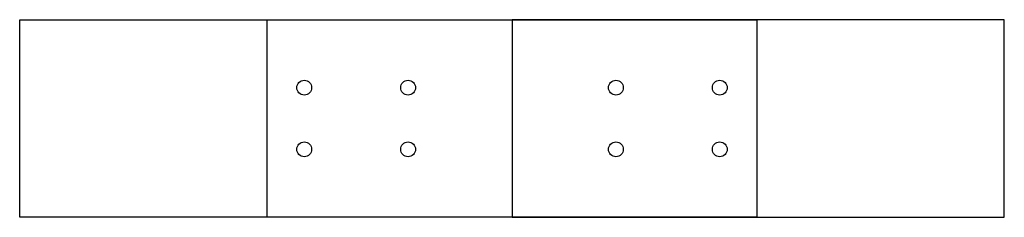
# Model space of a CAD drawing. Header units: millimetres. Extents: x -398 to 398, y -80 to 80.
import ezdxf

# ---------------------------------------------------------------- set-up
doc = ezdxf.new("R2010")
doc.units = ezdxf.units.MM
for name, color, linetype in [('TN_BOLTS', 7, 'CONTINUOUS'), ('TN_HOLES', 1, 'CONTINUOUS'), ('TN_MEMBER_CH1', 40, 'CONTINUOUS'), ('TN_MEMBER_CH2', 40, 'CONTINUOUS'), ('TN_PLATE_1', 5, 'CONTINUOUS')]:
    doc.layers.add(name, color=color, linetype=linetype)

msp = doc.modelspace()

# ---------------------------------------------------------------- linework, layer by layer
at = {"layer": 'TN_BOLTS'}
for centre in [(-168, 25), (-84, 25), (84, 25), (168, 25), (-168, -25), (-84, -25), (84, -25), (168, -25)]:
    msp.add_circle(centre, 6, dxfattribs=at)
at = {"layer": 'TN_HOLES'}
for centre in [(-168, 25), (-84, 25), (84, 25), (168, 25), (-168, -25), (-84, -25), (84, -25), (168, -25)]:
    msp.add_circle(centre, 6, dxfattribs=at)
at = {"layer": 'TN_MEMBER_CH1'}
msp.add_lwpolyline([(0, 80), (0, -80), (-398, -80), (-398, 80), (0, 80)], close=True, dxfattribs=at)
at = {"layer": 'TN_MEMBER_CH2'}
msp.add_lwpolyline([(0, 80), (0, -80), (398, -80), (398, 80), (0, 80)], close=True, dxfattribs=at)
at = {"layer": 'TN_PLATE_1'}
msp.add_lwpolyline([(-197.99999, 80), (198, 80), (197.99999, -80), (-197.99999, -80), (-197.99999, 80)], close=True, dxfattribs=at)

doc.saveas('drawing.dxf')
